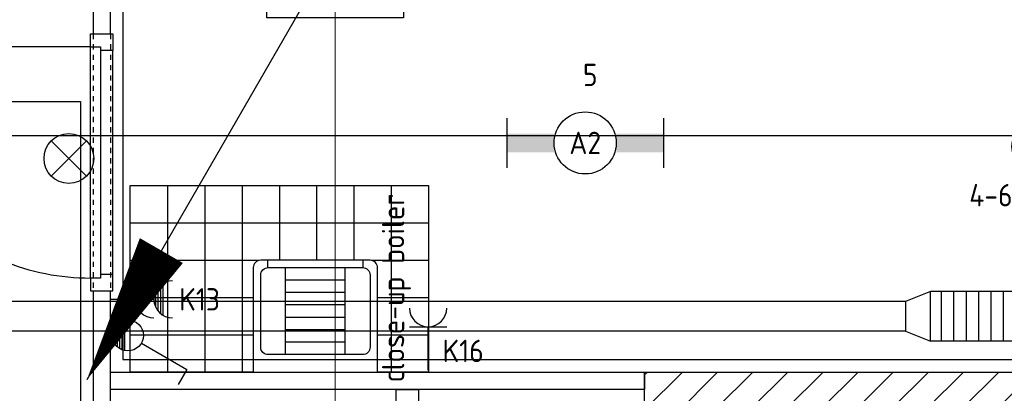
# Model space of a CAD drawing. Header units: millimetres. Extents: x -38032 to 104346, y -31182 to 78566.
# Tile 153 of 213: x 75590 to 79553, y 21288 to 22791. Entities that reach past the tile are written whole.
import ezdxf
from ezdxf.enums import TextEntityAlignment as Align

# ---------------------------------------------------------------- set-up
doc = ezdxf.new("R2010")
doc.units = ezdxf.units.MM
doc.header["$LTSCALE"] = 100
doc.set_wipeout_variables(frame=1)
doc.linetypes.add('STYLE_01', pattern=[0.41664, 0.20828, -0.20836])
doc.linetypes.add('STYLE_11', pattern=[5, 3.888855, -0.416718, 0.277786, -0.416641])
for name, color, linetype in [('AL$1A---_ALGEMEEN', 8, 'Continuous'), ('AM$1A---_ARCERING', 8, 'Continuous'), ('BOUWKUNDIG', 8, 'Continuous'), ('EB6511--_ATTRIB', 2, 'Continuous'), ('EL6121--', 3, 'Continuous'), ('EL6131--_KG', 3, 'Continuous'), ('EL6131--_KG_ARC', 1, 'Continuous'), ('EL6222--', 3, 'Continuous'), ('EL6311--', 3, 'Continuous'), ('EL6511--', 3, 'Continuous'), ('versterkte strook', 7, 'Continuous')]:
    doc.layers.add(name, color=color, linetype=linetype)
doc.layers.add('stramien', color=1, linetype='Continuous', lineweight=9)
doc.styles.add('BURO-018', font='iso.shx', dxfattribs={"height": 90})

# ---------------------------------------------------------------- blocks, each defined once
blk = doc.blocks.new('E00024')
at = {"color": 0, "linetype": 'Continuous'}
for p, q in [((-1.414, 1.586), (1.414, 4.414)), ((-1.414, 4.414), (1.414, 1.586))]:
    blk.add_line(p, q, dxfattribs=at)
blk.add_circle((0, 3), 2, dxfattribs=at)
at = {"color": 0, "linetype": 'Continuous', "style": 'BURO-018'}
blk.add_attdef('E_TEXT1', text='', height=1.8, dxfattribs=at).set_placement((0, 7.5), align=Align.MIDDLE)
at = {"color": 0, "linetype": 'Continuous', "style": 'BURO-018', "flags": 1}
blk.add_attdef('E_MATCODE', (0, 0), '', height=1.8, dxfattribs=at)
blk = doc.blocks.new('111304')
at = {"color": 0, "linetype": 'Continuous'}
for p, q in [((-1.5, 4.5), (1.5, 4.5)), ((0, 1), (0, 4.5))]:
    blk.add_line(p, q, dxfattribs=at)
blk.add_arc((0, 6), 1.5, 180, 0, dxfattribs=at)
at = {"color": 0, "linetype": 'Continuous', "style": 'BURO-018'}
for tag, p in [('E_GKAST', (0, 11.5)), ('E_GROEP', (0, 8.5)), ('E_SGROEP', (4.5, 8.5))]:
    blk.add_attdef(tag, text='', height=1.8, dxfattribs=at).set_placement(p, align=Align.MIDDLE)
at = {"color": 0, "linetype": 'Continuous', "style": 'BURO-018', "flags": 1}
for tag, p in [('E_VERMCODE', (13, 8.5)), ('E_MATCODE', (0, 0))]:
    blk.add_attdef(tag, text='', height=1.8, dxfattribs=at).set_placement(p, align=Align.MIDDLE)
blk = doc.blocks.new('E00123')
at = {"color": 0, "linetype": 'Continuous'}
blk.add_circle((0, 0), 2, dxfattribs=at)
at = {"color": 0, "linetype": 'Continuous', "style": 'BURO-018'}
for tag, p in [('E_TEXT1', (0, 4.5)), ('E_TEXT2', (0, 0))]:
    blk.add_attdef(tag, text='', height=1.8, dxfattribs=at).set_placement(p, align=Align.MIDDLE)
at = {"color": 0, "linetype": 'Continuous', "style": 'BURO-018', "flags": 1}
blk.add_attdef('E_MATCODE', (0, 0), '', height=1.8, dxfattribs=at)
blk = doc.blocks.new('1114A1WD')
at = {"color": 0, "linetype": 'Continuous'}
for p, q in [((1.225, 2), (-1.225, 2)), ((1.166, 1.8), (-1.166, 1.8)), ((1.068, 1.6), (-1.068, 1.6)), ((0.917, 1.4), (-0.917, 1.4)), ((0.678, 1.2), (-0.678, 1.2))]:
    blk.add_line(p, q, dxfattribs=at)
blk = doc.blocks.new('1114A1-WD3')
at = {"color": 0, "linetype": 'Continuous'}
for p, q in [((0.625, 3.333), (2.742, 7)), ((2.742, 7), (3.955, 6.3))]:
    blk.add_line(p, q, dxfattribs=at)
blk.add_circle((0, 2.25), 1.25, dxfattribs=at)
at = {"color": 0, "zscale": 50}
blk.add_blockref('1114A1WD', (0, 0), dxfattribs=at)
at = {"color": 0, "linetype": 'Continuous', "style": 'BURO-018'}
for tag, p in [('E_SLET1', (3.356, 9)), ('E_GROEP', (0, 0)), ('E_GKAST', (0, 0))]:
    blk.add_attdef(tag, text='', height=1.8, dxfattribs=at).set_placement(p, align=Align.MIDDLE)
at = {"color": 0, "linetype": 'Continuous', "style": 'BURO-018', "flags": 1}
for tag in ['E_MATCODE', 'E_SGROEP']:
    blk.add_attdef(tag, text='', height=1.8, dxfattribs=at).set_placement((0, 0), align=Align.MIDDLE)
blk = doc.blocks.new('111304AW')
at = {"color": 0, "linetype": 'Continuous'}
for p, q in [((1.299, 5.25), (-1.299, 5.25)), ((1.161, 5.05), (-1.161, 5.05)), ((0.963, 4.85), (-0.963, 4.85)), ((0.654, 4.65), (-0.654, 4.65)), ((0, 1), (0, 4.5)), ((-1.5, 3), (1.5, 3))]:
    blk.add_line(p, q, dxfattribs=at)
for centre in [(0, 6), (0, 4.5)]:
    blk.add_arc(centre, 1.5, 180, 0, dxfattribs=at)
at = {"color": 0, "linetype": 'Continuous', "style": 'BURO-018'}
for tag, p in [('E_GKAST', (0, 11.5)), ('E_GROEP', (0, 8.5)), ('E_SGROEP', (4.5, 8.5))]:
    blk.add_attdef(tag, text='', height=1.8, dxfattribs=at).set_placement(p, align=Align.MIDDLE)
at = {"color": 0, "linetype": 'Continuous', "style": 'BURO-018', "flags": 1}
for tag, p in [('E_VERMCODE', (13, 8.5)), ('E_MATCODE', (0, 0))]:
    blk.add_attdef(tag, text='', height=1.8, dxfattribs=at).set_placement(p, align=Align.MIDDLE)
blk = doc.blocks.new('E00170')
at = {"color": 0, "linetype": 'Continuous'}
for q in [(5, 8.66), (-5, -8.66)]:
    blk.add_line((0, 0), q, dxfattribs=at)
for points in [[(5, 8.66, 0, 1, 0), (3.5, 6.062, 1, 1, 0)], [(-5, -8.66, 0, 1, 0), (-3.5, -6.062, 1, 1, 0)]]:
    blk.add_lwpolyline(points, format="xyseb", dxfattribs=at)
at = {"color": 0, "const_width": 0.5}
blk.add_lwpolyline([(-0.25, 0, 1), (0.25, 0, 1)], format="xyb", close=True, dxfattribs=at)
at = {"color": 0, "linetype": 'Continuous'}
blk.add_circle((0, 0), 0.5, dxfattribs=at)
blk = doc.blocks.new('E-GK-VLP-C87864')
at = {"color": 0, "linetype": 'Continuous'}
for p, q in [((0, 100), (0, -100)), ((100, 60), (0, 100)), ((100, -60), (100, 60)), ((0, -100), (100, -60))]:
    blk.add_line(p, q, dxfattribs=at)
blk = doc.blocks.new('E-GK-GTC-783C')
at = {"color": 0, "linetype": 'Continuous'}
for p, q in [((-0.5, 60), (0.5, 60)), ((-0.5, -60), (0.5, -60))]:
    blk.add_line(p, q, dxfattribs=at)
blk = doc.blocks.new('E-GK-GTC-C83C')
at = {"color": 0, "linetype": 'Continuous'}
for p, q in [((-0.5, 100), (0.5, 100)), ((-0.5, -100), (0.5, -100))]:
    blk.add_line(p, q, dxfattribs=at)
blk = doc.blocks.new('1115B6630')
at = {"color": 0}
for p, q in [((-6.3, 2), (-6.3, -2)), ((6.3, 2), (6.3, -2))]:
    blk.add_line(p, q, dxfattribs=at)
at = {"color": 0, "linetype": 'Continuous'}
blk.add_circle((0, 0), 2.5, dxfattribs=at)
at = {"color": 0}
for points in [[(-2.5, 0.75), (-6.3, 0.75), (-2.5, -0.75), (-6.3, -0.75)], [(2.5, 0.75), (6.3, 0.75), (2.5, -0.75), (6.3, -0.75)]]:
    blk.add_solid(points, dxfattribs=at)
at = {"color": 0, "linetype": 'Continuous', "style": 'BURO-018'}
for tag, p in [('E_GKAST', (0, 8)), ('E_GROEP', (0, 5)), ('E_SGROEP', (4.5, 5)), ('E_ARMCODE', (0, 0)), ('E_SLET', (4.5, -3))]:
    blk.add_attdef(tag, text='', height=1.8, dxfattribs=at).set_placement(p, align=Align.MIDDLE)
blk = doc.blocks.new('Group-62')
at = {"layer": 'AL$1A---_ALGEMEEN', "color": 0}
for p, q in [((19824, -6450), (19824, -7200)), ((19974, -6450), (19974, -7200)), ((20124, -6450), (20124, -7200)), ((20274, -6450), (20274, -7200)), ((20424, -6450), (20424, -7200)), ((20574, -6450), (20574, -7200)), ((20724, -6450), (20724, -7200)), ((20874, -6450), (20874, -7200)), ((19674, -6600), (20874, -6600)), ((19674, -6750), (20874, -6750)), ((19674, -6900), (20874, -6900)), ((19674, -7050), (20874, -7050))]:
    blk.add_line(p, q, dxfattribs=at)
blk.add_lwpolyline([(19674, -6450), (20874, -6450), (20874, -7200), (19674, -7200)], close=True, dxfattribs=at)
blk = doc.blocks.new('arnhem top')
at = {"color": 0}
blk.add_wipeout([(250, -420), (250, 0), (-250, 0), (-250, -420), (-250, -420.7), (-250, -421.5), (-249.9, -422.2), (-249.9, -422.9), (-249.8, -423.7), (-249.7, -424.4), (-249.6, -425.1), (-249.4, -425.9), (-249.3, -426.6), (-249.1, -427.3), (-248.9, -428), (-248.7, -428.7), (-248.5, -429.4), (-248.2, -430.1), (-248, -430.8), (-247.7, -431.5), (-247.4, -432.2), (-247.1, -432.8), (-246.8, -433.5), (-246.5, -434.1), (-246.1, -434.8), (-245.7, -435.4), (-245.3, -436), (-244.9, -436.7), (-244.5, -437.3), (-244.1, -437.9), (-243.7, -438.5), (-243.2, -439), (-242.7, -439.6), (-242.2, -440.1), (-241.7, -440.7), (-241.2, -441.2), (-240.7, -441.7), (-240.1, -442.2), (-239.6, -442.7), (-239, -443.2), (-238.5, -443.7), (-237.9, -444.1), (-237.3, -444.5), (-236.7, -444.9), (-236, -445.3), (-235.4, -445.7), (-234.8, -446.1), (-234.1, -446.5), (-233.5, -446.8), (-232.8, -447.1), (-232.2, -447.4), (-231.5, -447.7), (-230.8, -448), (-230.1, -448.2), (-229.4, -448.5), (-228.7, -448.7), (-228, -448.9), (-227.3, -449.1), (-226.6, -449.3), (-225.9, -449.4), (-225.1, -449.6), (-224.4, -449.7), (-223.7, -449.8), (-222.9, -449.9), (-222.2, -449.9), (-221.5, -450), (-220.7, -450), (-220, -450), (220, -450), (220.7, -450), (221.5, -450), (222.2, -449.9), (222.9, -449.9), (223.7, -449.8), (224.4, -449.7), (225.1, -449.6), (225.9, -449.4), (226.6, -449.3), (227.3, -449.1), (228, -448.9), (228.7, -448.7), (229.4, -448.5), (230.1, -448.2), (230.8, -448), (231.5, -447.7), (232.2, -447.4), (232.8, -447.1), (233.5, -446.8), (234.1, -446.5), (234.8, -446.1), (235.4, -445.7), (236, -445.3), (236.7, -444.9), (237.3, -444.5), (237.9, -444.1), (238.5, -443.7), (239, -443.2), (239.6, -442.7), (240.1, -442.2), (240.7, -441.7), (241.2, -441.2), (241.7, -440.7), (242.2, -440.1), (242.7, -439.6), (243.2, -439), (243.7, -438.5), (244.1, -437.9), (244.5, -437.3), (244.9, -436.7), (245.3, -436), (245.7, -435.4), (246.1, -434.8), (246.5, -434.1), (246.8, -433.5), (247.1, -432.8), (247.4, -432.2), (247.7, -431.5), (248, -430.8), (248.2, -430.1), (248.5, -429.4), (248.7, -428.7), (248.9, -428), (249.1, -427.3), (249.3, -426.6), (249.4, -425.9), (249.6, -425.1), (249.7, -424.4), (249.8, -423.7), (249.9, -422.9), (249.9, -422.2), (250, -421.5), (250, -420.7)], dxfattribs=at).dxf.layer = 'AL$1A---_ALGEMEEN'
at = {"layer": 'AL$1A---_ALGEMEEN', "color": 0, "flags": 128}
blk.add_lwpolyline([(250, -420), (250, 0), (-250, 0), (-250, -420, 0.414214), (-220, -450), (220, -450, 0.414214)], format="xyb", close=True, dxfattribs=at)
at = {"color": 0}
blk.add_wipeout([(190, -70), (190.7, -70), (191.5, -70), (192.2, -70.1), (192.9, -70.1), (193.7, -70.2), (194.4, -70.3), (195.1, -70.4), (195.9, -70.6), (196.6, -70.7), (197.3, -70.9), (198, -71.1), (198.7, -71.3), (199.4, -71.5), (200.1, -71.8), (200.8, -72), (201.5, -72.3), (202.2, -72.6), (202.8, -72.9), (203.5, -73.2), (204.1, -73.5), (204.8, -73.9), (205.4, -74.3), (206, -74.7), (206.7, -75.1), (207.3, -75.5), (207.9, -75.9), (208.5, -76.3), (209, -76.8), (209.6, -77.3), (210.1, -77.8), (210.7, -78.3), (211.2, -78.8), (211.7, -79.3), (212.2, -79.9), (212.7, -80.4), (213.2, -81), (213.7, -81.5), (214.1, -82.1), (214.5, -82.7), (214.9, -83.3), (215.3, -84), (215.7, -84.6), (216.1, -85.2), (216.5, -85.9), (216.8, -86.5), (217.1, -87.2), (217.4, -87.8), (217.7, -88.5), (218, -89.2), (218.2, -89.9), (218.5, -90.6), (218.7, -91.3), (218.9, -92), (219.1, -92.7), (219.3, -93.4), (219.4, -94.1), (219.6, -94.9), (219.7, -95.6), (219.8, -96.3), (219.9, -97.1), (219.9, -97.8), (220, -98.5), (220, -99.3), (220, -100), (220, -390), (220, -390.7), (220, -391.5), (219.9, -392.2), (219.9, -392.9), (219.8, -393.7), (219.7, -394.4), (219.6, -395.1), (219.4, -395.9), (219.3, -396.6), (219.1, -397.3), (218.9, -398), (218.7, -398.7), (218.5, -399.4), (218.2, -400.1), (218, -400.8), (217.7, -401.5), (217.4, -402.2), (217.1, -402.8), (216.8, -403.5), (216.5, -404.1), (216.1, -404.8), (215.7, -405.4), (215.3, -406), (214.9, -406.7), (214.5, -407.3), (214.1, -407.9), (213.7, -408.5), (213.2, -409), (212.7, -409.6), (212.2, -410.1), (211.7, -410.7), (211.2, -411.2), (210.7, -411.7), (210.1, -412.2), (209.6, -412.7), (209, -413.2), (208.5, -413.7), (207.9, -414.1), (207.3, -414.5), (206.7, -414.9), (206, -415.3), (205.4, -415.7), (204.8, -416.1), (204.1, -416.5), (203.5, -416.8), (202.8, -417.1), (202.2, -417.4), (201.5, -417.7), (200.8, -418), (200.1, -418.2), (199.4, -418.5), (198.7, -418.7), (198, -418.9), (197.3, -419.1), (196.6, -419.3), (195.9, -419.4), (195.1, -419.6), (194.4, -419.7), (193.7, -419.8), (192.9, -419.9), (192.2, -419.9), (191.5, -420), (190.7, -420), (190, -420), (-190, -420), (-190.7, -420), (-191.5, -420), (-192.2, -419.9), (-192.9, -419.9), (-193.7, -419.8), (-194.4, -419.7), (-195.1, -419.6), (-195.9, -419.4), (-196.6, -419.3), (-197.3, -419.1), (-198, -418.9), (-198.7, -418.7), (-199.4, -418.5), (-200.1, -418.2), (-200.8, -418), (-201.5, -417.7), (-202.2, -417.4), (-202.8, -417.1), (-203.5, -416.8), (-204.1, -416.5), (-204.8, -416.1), (-205.4, -415.7), (-206, -415.3), (-206.7, -414.9), (-207.3, -414.5), (-207.9, -414.1), (-208.5, -413.7), (-209, -413.2), (-209.6, -412.7), (-210.1, -412.2), (-210.7, -411.7), (-211.2, -411.2), (-211.7, -410.7), (-212.2, -410.1), (-212.7, -409.6), (-213.2, -409), (-213.7, -408.5), (-214.1, -407.9), (-214.5, -407.3), (-214.9, -406.7), (-215.3, -406), (-215.7, -405.4), (-216.1, -404.8), (-216.5, -404.1), (-216.8, -403.5), (-217.1, -402.8), (-217.4, -402.2), (-217.7, -401.5), (-218, -400.8), (-218.2, -400.1), (-218.5, -399.4), (-218.7, -398.7), (-218.9, -398), (-219.1, -397.3), (-219.3, -396.6), (-219.4, -395.9), (-219.6, -395.1), (-219.7, -394.4), (-219.8, -393.7), (-219.9, -392.9), (-219.9, -392.2), (-220, -391.5), (-220, -390.7), (-220, -390), (-220, -100), (-220, -99.3), (-220, -98.5), (-219.9, -97.8), (-219.9, -97.1), (-219.8, -96.3), (-219.7, -95.6), (-219.6, -94.9), (-219.4, -94.1), (-219.3, -93.4), (-219.1, -92.7), (-218.9, -92), (-218.7, -91.3), (-218.5, -90.6), (-218.2, -89.9), (-218, -89.2), (-217.7, -88.5), (-217.4, -87.8), (-217.1, -87.2), (-216.8, -86.5), (-216.5, -85.9), (-216.1, -85.2), (-215.7, -84.6), (-215.3, -84), (-214.9, -83.3), (-214.5, -82.7), (-214.1, -82.1), (-213.7, -81.5), (-213.2, -81), (-212.7, -80.4), (-212.2, -79.9), (-211.7, -79.3), (-211.2, -78.8), (-210.7, -78.3), (-210.1, -77.8), (-209.6, -77.3), (-209, -76.8), (-208.5, -76.3), (-207.9, -75.9), (-207.3, -75.5), (-206.7, -75.1), (-206, -74.7), (-205.4, -74.3), (-204.8, -73.9), (-204.1, -73.5), (-203.5, -73.2), (-202.8, -72.9), (-202.2, -72.6), (-201.5, -72.3), (-200.8, -72), (-200.1, -71.8), (-199.4, -71.5), (-198.7, -71.3), (-198, -71.1), (-197.3, -70.9), (-196.6, -70.7), (-195.9, -70.6), (-195.1, -70.4), (-194.4, -70.3), (-193.7, -70.2), (-192.9, -70.1), (-192.2, -70.1), (-191.5, -70), (-190.7, -70), (-190, -70)], dxfattribs=at).dxf.layer = 'AL$1A---_ALGEMEEN'
at = {"layer": 'AL$1A---_ALGEMEEN', "color": 0}
for p, q in [((-120, -70), (-120, -420)), ((120, -70), (120, -420)), ((-120, -120), (120, -120)), ((-120, -170), (120, -170)), ((-120, -220), (120, -220)), ((-120, -270), (120, -270)), ((-120, -320), (120, -320)), ((-120, -370), (120, -370)), ((-192, -420), (-192, -450)), ((192, -420), (192, -450))]:
    blk.add_line(p, q, dxfattribs=at)
at = {"layer": 'AL$1A---_ALGEMEEN', "color": 0, "flags": 128}
blk.add_lwpolyline([(-220, -100, -0.414214), (-190, -70), (190, -70, -0.414214), (220, -100), (220, -390, -0.414214), (190, -420), (-190, -420, -0.414214), (-220, -390)], format="xyb", close=True, dxfattribs=at)
blk = doc.blocks.new('32x_hout-mk 968a-p')
at = {"color": 0}
for points in [[(-20.7, -67), (-20.7, 0), (-110.7, 0), (-110.7, -67)], [(-110.7, -967), (-20.7, -967), (-20.7, -1034), (-110.7, -1034)]]:
    blk.add_wipeout(points, dxfattribs=at).dxf.layer = 'AL$1A---_ALGEMEEN'
at = {"layer": 'AL$1A---_ALGEMEEN', "color": 0}
blk.add_line((-110.7, -67), (-110.7, -967), dxfattribs=at)
for points in [[(-20.7, -67), (-20.7, 0), (-110.7, 0), (-110.7, -67)], [(909, -959.2), (908.2, -936.4), (906.8, -913.6), (904.8, -890.8), (902.3, -868.2), (899.2, -845.5), (895.6, -823), (891.4, -800.6), (886.7, -778.2), (881.4, -756), (875.6, -734), (869.2, -712), (862.4, -690.3), (854.9, -668.7), (847, -647.3), (838.5, -626.1), (829.5, -605.1), (820, -584.4), (810, -563.9), (799.5, -543.6), (788.5, -523.6), (777, -503.9), (765, -484.5), (752.6, -465.3), (739.6, -446.5), (726.3, -428), (712.5, -409.8), (698.2, -392), (683.5, -374.5), (668.4, -357.5), (652.8, -340.7), (636.9, -324.4), (620.6, -308.5), (603.8, -292.9), (586.7, -277.8), (569.3, -263.1), (551.5, -248.8), (533.3, -235), (514.8, -221.6), (496, -208.7), (476.8, -196.3), (457.4, -184.3), (437.7, -172.8), (417.7, -161.8), (397.4, -151.3), (376.9, -141.3), (356.2, -131.8), (335.2, -122.8), (314, -114.3), (292.6, -106.4), (271, -98.9), (249.3, -92), (227.3, -85.7), (205.3, -79.9), (183.1, -74.6), (160.7, -69.9), (138.3, -65.7), (115.8, -62.1), (93.1, -59), (70.4, -56.5), (47.7, -54.5), (24.9, -53.1), (2.1, -52.3), (-20.7, -52), (-20.7, -982), (909.3, -982)], [(-110.7, -967), (-20.7, -967), (-20.7, -1034), (-110.7, -1034)]]:
    blk.add_lwpolyline(points, close=True, dxfattribs=at)
at = {"color": 0}
blk.add_wipeout([(-60.7, -52), (-20.7, -52), (-20.7, -982), (-60.7, -982)], dxfattribs=at).dxf.layer = 'AL$1A---_ALGEMEEN'
at = {"layer": 'AL$1A---_ALGEMEEN', "color": 0}
blk.add_lwpolyline([(-60.7, -52), (-20.7, -52), (-20.7, -982), (-60.7, -982)], close=True, dxfattribs=at)
blk = doc.blocks.new('32x_hout-mk 806a-p')
at = {"color": 0}
for points in [[(-20.7, -67), (-20.7, 0), (-110.7, 0), (-110.7, -67)], [(-110.7, -967), (-20.7, -967), (-20.7, -1034), (-110.7, -1034)]]:
    blk.add_wipeout(points, dxfattribs=at).dxf.layer = 'AL$1A---_ALGEMEEN'
at = {"layer": 'AL$1A---_ALGEMEEN', "color": 0}
for points in [[(-20.7, -67), (-20.7, 0), (-110.7, 0), (-110.7, -67)], [(909, -959.2), (908.2, -936.4), (906.8, -913.6), (904.8, -890.8), (902.3, -868.2), (899.2, -845.5), (895.6, -823), (891.4, -800.6), (886.7, -778.2), (881.4, -756), (875.6, -734), (869.2, -712), (862.4, -690.3), (854.9, -668.7), (847, -647.3), (838.5, -626.1), (829.5, -605.1), (820, -584.4), (810, -563.9), (799.5, -543.6), (788.5, -523.6), (777, -503.9), (765, -484.5), (752.6, -465.3), (739.6, -446.5), (726.3, -428), (712.5, -409.8), (698.2, -392), (683.5, -374.5), (668.4, -357.5), (652.8, -340.7), (636.9, -324.4), (620.6, -308.5), (603.8, -292.9), (586.7, -277.8), (569.3, -263.1), (551.5, -248.8), (533.3, -235), (514.8, -221.6), (496, -208.7), (476.8, -196.3), (457.4, -184.3), (437.7, -172.8), (417.7, -161.8), (397.4, -151.3), (376.9, -141.3), (356.2, -131.8), (335.2, -122.8), (314, -114.3), (292.6, -106.4), (271, -98.9), (249.3, -92), (227.3, -85.7), (205.3, -79.9), (183.1, -74.6), (160.7, -69.9), (138.3, -65.7), (115.8, -62.1), (93.1, -59), (70.4, -56.5), (47.7, -54.5), (24.9, -53.1), (2.1, -52.3), (-20.7, -52), (-20.7, -982), (909.3, -982)], [(-110.7, -967), (-20.7, -967), (-20.7, -1034), (-110.7, -1034)]]:
    blk.add_lwpolyline(points, close=True, dxfattribs=at)
at = {"color": 0}
blk.add_wipeout([(-60.7, -52), (-20.7, -52), (-20.7, -982), (-60.7, -982)], dxfattribs=at).dxf.layer = 'AL$1A---_ALGEMEEN'
at = {"layer": 'AL$1A---_ALGEMEEN', "color": 0}
blk.add_lwpolyline([(-60.7, -52), (-20.7, -52), (-20.7, -982), (-60.7, -982)], close=True, dxfattribs=at)
blk = doc.blocks.new('200254 W 212 3 04-12-2007')
at = {"layer": 'AM$1A---_ARCERING', "linetype": 'Continuous', "lineweight": 5}
h = blk.add_hatch(dxfattribs=at)
h.set_pattern_fill('KALKZANDSTEEN', color=256, scale=50, style=0, pattern_type=2)
h.set_pattern_definition([(45, (-987935.49, -175784.82), (70.710678, -70.710678), [])])
h.paths.add_polyline_path([(46607, -3612.5), (46607, -3762.5), (43407, -3762.5), (43407, -6437.5), (44477, -6437.5), (44477, -6587.5), (41907, -6587.5), (41907, -3762.5), (41907, -3612.5)])
h.paths.add_polyline_path([(42057, -6437.5), (43257, -6437.5), (43257, -3762.5), (42057, -3762.5)], flags=17)
at = {"layer": 'AL$1A---_ALGEMEEN'}
for points in [[(39687, -1771.5), (39687, -2263.5), (39757, -2263.5), (39757, -1771.5)], [(39687, -3275.5), (39687, -4575.5), (39757, -4575.5), (39757, -3275.5)]]:
    blk.add_lwpolyline(points, close=True, dxfattribs=at)
at = {"layer": 'AL$1A---_ALGEMEEN', "flags": 128}
blk.add_lwpolyline([(46607, -3612.5), (46607, -3762.5), (43407, -3762.5), (43407, -6437.5), (44477, -6437.5), (44477, -6587.5), (41907, -6587.5), (41907, -3762.5), (41907, -3612.5)], close=True, dxfattribs=at)
at = {"layer": 'AL$1A---_ALGEMEEN'}
blk.add_blockref('Group-62', (20163, 3587.4), dxfattribs=at)
at = {"layer": 'AL$1A---_ALGEMEEN', "rotation": 180}
for name, p in [('32x_hout-mk 968a-p', (39656.3, -3286.5)), ('arnhem top', (40582, -3612.6))]:
    blk.add_blockref(name, p, dxfattribs=at)
at = {"layer": 'AL$1A---_ALGEMEEN', "linetype": 'STYLE_01'}
for p, q in [((39687, -2252.5), (39687, -3286.5)), ((39757, -2252.5), (39757, -3286.5))]:
    blk.add_line(p, q, dxfattribs=at)
at = {"layer": 'AL$1A---_ALGEMEEN'}
blk.add_lwpolyline([(39807, -1821.6), (39807, -3562.6), (46557, -3562.6), (46557, -1937.6), (40937, -1937.6), (40937, -2187.6), (40387, -2187.6), (40387, -1821.6), (39887, -1821.6)], dxfattribs=at)
blk.add_lwpolyline([(39757, -3612.6), (41907, -3612.6), (41907, -3682.6), (39757, -3682.6)], close=True, dxfattribs=at)
blk.add_lwpolyline([(39757, -3612.6), (41907, -3612.6), (41907, -3682.6), (39757, -3682.6)], close=True, dxfattribs=at)
at = {"layer": 'AL$1A---_ALGEMEEN', "rotation": 180}
blk.add_blockref('32x_hout-mk 806a-p', (40886.3, -4716.5), dxfattribs=at)
at = {"layer": 'AL$1A---_ALGEMEEN'}
blk.add_lwpolyline([(39637, -6637.6), (46557, -6637.6), (46557, -8832.6), (49382.2, -8832.6), (49382.2, -10323.6), (36287, -10323.6), (36287, -2523.6), (39637, -2523.6)], close=True, dxfattribs=at)
at = {"layer": 'stramien', "linetype": 'STYLE_11', "ltscale": 50}
blk.add_line((40661, -41013.6), (40661, 36216.4), dxfattribs=at)

msp = doc.modelspace()

# ---------------------------------------------------------------- block references
at = {"layer": 'BOUWKUNDIG'}
msp.add_blockref('200254 W 212 3 04-12-2007', (36198, 24986.5), dxfattribs=at)

# ---------------------------------------------------------------- next in the draw order: hatches: boundary and pattern name
at = {"layer": 'EL6131--_KG_ARC'}
h = msp.add_hatch(dxfattribs=at)
h.set_pattern_fill('BESTAAND', color=256, scale=2, angle=360, style=0, pattern_type=2)
h.set_pattern_definition([(90, (0, 0), (-50, 2e-14), [])])
h.paths.add_polyline_path([(82712, 21498), (79255.3, 21498), (79255.3, 21698), (82712, 21698)])

# ---------------------------------------------------------------- next in the draw order: linework, layer by layer
at = {"layer": 'versterkte strook'}
msp.add_line((8368.1, 22325), (81845.1, 22325), dxfattribs=at)

# ---------------------------------------------------------------- next in the draw order: block references
at = {"layer": 'EL6121--', "xscale": 200, "yscale": 200, "zscale": 200}
msp.add_blockref('E00170', (76860, 23075), dxfattribs=at)
at = {"layer": 'EL6131--_KG', "rotation": 180}
msp.add_blockref('E-GK-VLP-C87864', (79255.3, 21598), dxfattribs=at)
for name, p, xscale in [('E-GK-GTC-C83C', (80983.6, 21598), 3456.680846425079), ('E-GK-GTC-783C', (76780.5, 21598), 4749.571259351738)]:
    msp.add_blockref(name, p, dxfattribs=dict(at, xscale=xscale))
at = {"layer": 'EL6222--'}
ref = msp.add_blockref('111304', (77233.8, 21331), dxfattribs=dict(at, xscale=50, yscale=50, zscale=50))
ref.add_attrib('E_GROEP', 'K16', dxfattribs={"layer": '0', "color": 1, "linetype": 'Continuous', "height": 90, "style": 'BURO-018'}).set_placement((77291.8, 21458.9), align=Align.MIDDLE_LEFT)
ref.add_attrib('E_VERMCODE', 'close-up boiler', dxfattribs={"layer": '0', "color": 1, "linetype": 'Continuous', "height": 90, "rotation": 90, "style": 'BURO-018'}).set_placement((77106.1, 21712.3), align=Align.MIDDLE)
ref = msp.add_blockref('111304AW', (75905, 21666.5), dxfattribs=dict(at, xscale=50, yscale=50, zscale=50, rotation=270))
ref.add_attrib('E_GROEP', 'K13', dxfattribs={"layer": '0', "color": 1, "linetype": 'Continuous', "height": 90, "style": 'BURO-018'}).set_placement((76313.9, 21666.5), align=Align.MIDDLE)
at = {"layer": 'EL6311--'}
ref = msp.add_blockref('1115B6630', (77865.9, 22295.7), dxfattribs=dict(at, xscale=50, yscale=50, zscale=50))
ref.add_attrib('E_ARMCODE', 'A2', dxfattribs={"layer": '0', "color": 1, "linetype": 'Continuous', "height": 90, "style": 'BURO-018'}).set_placement((77865.9, 22295.7), align=Align.MIDDLE)
ref.add_attrib('E_GROEP', '5', dxfattribs={"layer": '0', "color": 1, "linetype": 'Continuous', "height": 90, "style": 'BURO-018'}).set_placement((77886.2, 22569.2), align=Align.MIDDLE)
at = {"layer": 'EL6311--', "xscale": 50, "yscale": 50, "zscale": 50, "rotation": 270}
msp.add_blockref('1114A1-WD3', (75912.7, 21521.2), dxfattribs=at)
at = {"layer": 'EL6511--'}
ref = msp.add_blockref('E00123', (79683.1, 22280.8), dxfattribs=dict(at, xscale=50, yscale=50, zscale=50))
ref.add_attrib('E_TEXT2', 'BM', dxfattribs={"layer": 'EB6511--_ATTRIB', "color": 1, "linetype": 'Continuous', "height": 90, "style": 'BURO-018'}).set_placement((79683.1, 22280.8), align=Align.MIDDLE)
ref.add_attrib('E_TEXT1', '4-66', dxfattribs={"layer": 'EB6511--_ATTRIB', "color": 1, "linetype": 'Continuous', "height": 90, "style": 'BURO-018'}).set_placement((79528.1, 22085.6), align=Align.MIDDLE)
at = {"layer": 'EL6511--', "xscale": 50, "yscale": 50, "zscale": 50}
msp.add_blockref('E00024', (75787.6, 22083.1), dxfattribs=at)

doc.saveas('drawing.dxf')
